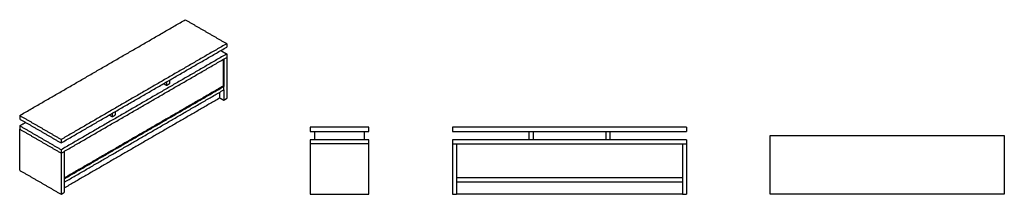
# Model space of a CAD drawing. Header units: millimetres. Extents: x -2943 to 2943, y -521 to 521.
import ezdxf

# ---------------------------------------------------------------- set-up
doc = ezdxf.new("R2010")
doc.units = ezdxf.units.MM
doc.layers.add('Défaut', color=7, linetype='Continuous', true_color=0x000000)

msp = doc.modelspace()

# ---------------------------------------------------------------- linework, layer by layer
at = {"layer": 'Défaut', "lineweight": -3}
for points in [[(-2942.9, -51), (-2447.9, 234.8), (-1952.9, 520.5)], [(-1952.9, 520.5), (-1829.2, 449.1), (-1705.4, 377.7)], [(-1705.4, 377.7), (-2200.4, 91.9), (-2695.4, -193.9)], [(-2695.4, -214.3), (-2200.4, 71.5), (-1705.4, 357.2)], [(-1705.4, 377.7), (-1705.4, 367.4), (-1705.4, 357.2)], [(-1705.4, 316.4), (-2200.4, 30.6), (-2695.4, -255.1)], [(-2695.4, -275.5), (-2200.4, 10.2), (-1705.4, 296)], [(-1740.8, 336.8), (-1723.1, 326.6), (-1705.4, 316.4)], [(-1705.4, 316.4), (-1705.4, 306.2), (-1705.4, 296)], [(-1705.4, 296), (-1705.4, 173.5), (-1705.4, 51.1)], [(-1726.6, 283.8), (-1726.6, 204.1), (-1726.6, 124.5)], [(-1723.1, 285.8), (-1723.1, 204.1), (-1723.1, 122.5)], [(-1726.6, 124.5), (-2202.2, -150), (-2677.7, -424.6)], [(-2677.7, -428.6), (-2200.4, -153.1), (-1723.1, 122.5)], [(-2082.3, 139.6), (-2073.5, 134.5), (-2064.6, 129.4)], [(-2064.6, 149.8), (-2064.6, 139.6), (-2064.6, 129.4)], [(-2064.6, 129.4), (-2055.8, 134.5), (-2046.9, 139.6)], [(-2046.9, 160.1), (-2046.9, 149.8), (-2046.9, 139.6)], [(-1723.1, 122.5), (-1724.9, 123.5), (-1726.6, 124.5)], [(-1723.1, 102.1), (-1723.1, 112.3), (-1723.1, 122.5)], [(-2677.7, -449.1), (-2200.4, -173.5), (-1723.1, 102.1)], [(-1745.9, 54), (-1745.9, 71.5), (-1745.9, 88.9)], [(-1723.1, 102.1), (-1723.1, 71.5), (-1723.1, 40.8)], [(-1745.9, 54), (-2211.8, -215), (-2677.7, -484)], [(-1745.9, 54), (-1734.5, 47.4), (-1723.1, 40.8)], [(-1723.1, 40.8), (-1714.3, 45.9), (-1705.4, 51.1)], [(-2942.9, -51), (-2942.9, -61.2), (-2942.9, -71.4)], [(-2695.4, -193.9), (-2819.1, -122.5), (-2942.9, -51)], [(-2406.9, -47.7), (-2398, -52.8), (-2389.2, -57.9)], [(-2389.2, -37.5), (-2389.2, -47.7), (-2389.2, -57.9)], [(-2389.2, -57.9), (-2380.3, -52.8), (-2371.5, -47.7)], [(-2371.5, -27.3), (-2371.5, -37.5), (-2371.5, -47.7)], [(-2942.9, -71.4), (-2819.1, -142.9), (-2695.4, -214.3)], [(-2942.9, -112.2), (-2925.2, -102), (-2907.5, -91.8)], [(-2942.9, -112.2), (-2942.9, -122.5), (-2942.9, -132.7)], [(-2695.4, -255.1), (-2819.1, -183.7), (-2942.9, -112.2)], [(-2942.9, -377.6), (-2942.9, -255.1), (-2942.9, -132.7)], [(-2695.4, -275.5), (-2819.1, -204.1), (-2942.9, -132.7)], [(-1206, -120.5), (-1206, -133), (-1206, -145.5)], [(-856, -120.5), (-1031, -120.5), (-1206, -120.5)], [(-1206, -145.5), (-1031, -145.5), (-856, -145.5)], [(-1181, -145.5), (-1181, -170.5), (-1181, -195.5)], [(-881, -195.5), (-881, -170.5), (-881, -145.5)], [(-856, -145.5), (-856, -133), (-856, -120.5)], [(1043.4, -120.5), (343.4, -120.5), (-356.6, -120.5)], [(-356.6, -120.5), (-356.6, -133), (-356.6, -145.5)], [(-356.6, -145.5), (343.4, -145.5), (1043.4, -145.5)], [(101.4, -145.5), (101.4, -170.5), (101.4, -195.5)], [(126.4, -145.5), (126.4, -170.5), (126.4, -195.5)], [(560.4, -145.5), (560.4, -170.5), (560.4, -195.5)], [(585.4, -145.5), (585.4, -170.5), (585.4, -195.5)], [(1043.4, -120.5), (1043.4, -133), (1043.4, -145.5)], [(1542.9, -170.5), (2242.9, -170.5), (2942.9, -170.5)], [(1542.9, -520.5), (1542.9, -345.5), (1542.9, -170.5)], [(2942.9, -170.5), (2942.9, -345.5), (2942.9, -520.5)], [(-2695.4, -193.9), (-2695.4, -204.1), (-2695.4, -214.3)], [(-856, -195.5), (-1031, -195.5), (-1206, -195.5)], [(-1206, -195.5), (-1206, -208), (-1206, -220.5)], [(-1206, -220.5), (-1206, -370.5), (-1206, -520.5)], [(-856, -220.5), (-1031, -220.5), (-1206, -220.5)], [(-856, -220.5), (-856, -208), (-856, -195.5)], [(-856, -520.5), (-856, -370.5), (-856, -220.5)], [(-356.6, -195.5), (-356.6, -208), (-356.6, -220.5)], [(1043.4, -195.5), (343.4, -195.5), (-356.6, -195.5)], [(-356.6, -220.5), (-356.6, -370.5), (-356.6, -520.5)], [(-356.6, -220.5), (343.4, -220.5), (1043.4, -220.5)], [(-331.6, -220.5), (-331.6, -370.5), (-331.6, -520.5)], [(1018.4, -220.5), (1018.4, -370.5), (1018.4, -520.5)], [(1043.4, -195.5), (1043.4, -208), (1043.4, -220.5)], [(1043.4, -220.5), (1043.4, -370.5), (1043.4, -520.5)], [(-2695.4, -255.1), (-2695.4, -265.3), (-2695.4, -275.5)], [(-2695.4, -275.5), (-2695.4, -398), (-2695.4, -520.5)], [(-2677.7, -265.3), (-2677.7, -387.8), (-2677.7, -510.3)], [(-2942.9, -377.6), (-2819.1, -449.1), (-2695.4, -520.5)], [(-331.6, -420.5), (343.4, -420.5), (1018.4, -420.5)], [(-331.6, -445.5), (343.4, -445.5), (1018.4, -445.5)], [(-2695.4, -520.5), (-2686.5, -515.4), (-2677.7, -510.3)], [(-1206, -520.5), (-1031, -520.5), (-856, -520.5)], [(-356.6, -520.5), (-344.1, -520.5), (-331.6, -520.5)], [(1018.4, -520.5), (343.4, -520.5), (-331.6, -520.5)], [(1018.4, -520.5), (1030.9, -520.5), (1043.4, -520.5)], [(2942.9, -520.5), (2242.9, -520.5), (1542.9, -520.5)]]:
    msp.add_open_spline(points, degree=2, dxfattribs=at)

doc.saveas('drawing.dxf')
